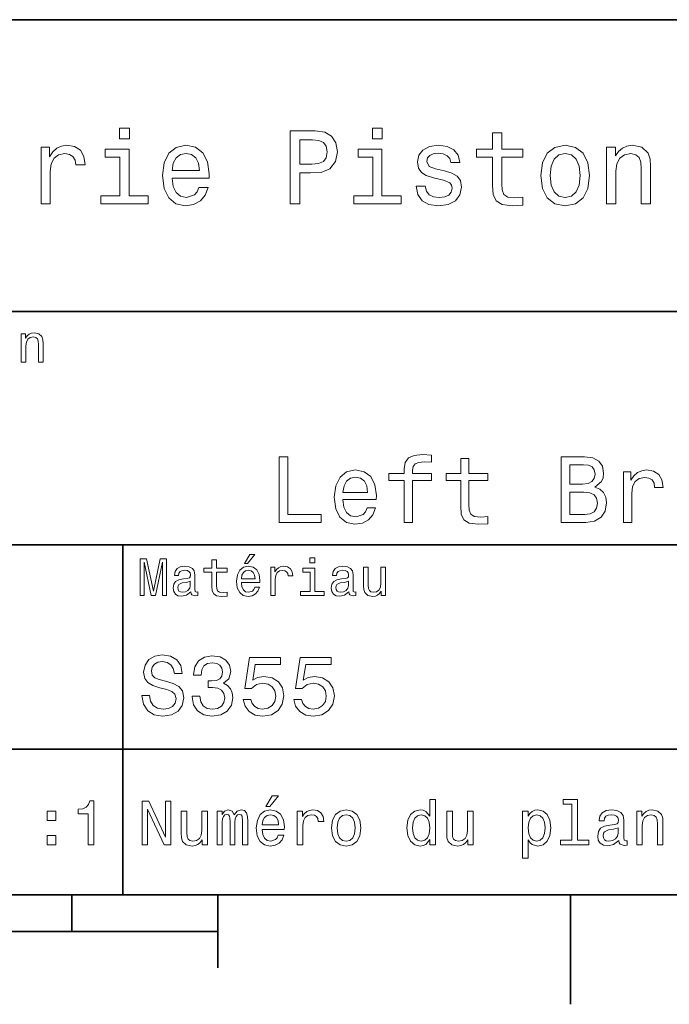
# Model space of a CAD drawing. Extents: x 0 to 297, y 0 to 210.
# Tile 5 of 7: x 185 to 229, y 2 to 70. Entities that reach past the tile are written whole.
import ezdxf

# ---------------------------------------------------------------- set-up
doc = ezdxf.new("R2010")
doc.units = 0

msp = doc.modelspace()

# ---------------------------------------------------------------- linework, layer by layer
at = {"color": 7, "lineweight": 35}
for p, q in [((97, 70), (287, 70)), ((162, 50), (287, 50)), ((162, 34), (287, 34)), ((162, 20), (287, 20)), ((10, 10), (287, 10)), ((97, 10), (287, 10)), ((98.5, 7.5), (198.5, 7.5))]:
    msp.add_line(p, q, dxfattribs=at)
at = {"color": 7, "lineweight": 35, "ltscale": 0.35}
msp.add_line((192, 20), (192, 34), dxfattribs=at)
at = {"color": 7, "lineweight": 35, "ltscale": 0.25}
msp.add_line((192, 10), (192, 20), dxfattribs=at)
at = {"color": 7, "lineweight": 35, "ltscale": 0.0625}
msp.add_line((188.5, 10), (188.5, 7.5), dxfattribs=at)
at = {"color": 7, "lineweight": 35, "ltscale": 0.125}
msp.add_line((198.5, 10), (198.5, 5), dxfattribs=at)
at = {"color": 7, "lineweight": 35, "ltscale": 0.1875}
msp.add_line((222.699997, 10), (222.699997, 2.5), dxfattribs=at)
at = {"color": 7, "lineweight": 13}
for points in [[(192.439484, 62.554031), (191.769455, 62.554031), (191.769455, 61.833572), (192.439484, 61.833572)], [(203.462524, 57.381123), (204.125351, 57.381123), (204.125351, 59.492073), (204.860229, 59.492073), (205.602295, 59.528095), (206.193085, 59.780258), (206.574921, 60.270172), (206.704605, 60.940201), (206.603745, 61.559795), (206.315552, 62.013687), (205.840057, 62.287464), (205.191635, 62.381123), (203.462524, 62.381123)], [(209.788177, 62.554031), (209.118149, 62.554031), (209.118149, 61.833572), (209.788177, 61.833572)], [(217.353027, 60.579971), (217.353027, 58.64193), (217.396255, 58.015129), (217.597992, 57.582851), (218.001434, 57.330688), (218.685883, 57.244236), (219.43515, 57.280258), (219.43515, 57.827808), (218.887604, 57.78458), (218.390488, 57.842216), (218.123917, 58.022331), (218.008652, 58.324928), (217.98703, 58.75), (217.98703, 60.579971), (219.43515, 60.579971), (219.43515, 61.120316), (217.98703, 61.120316), (217.98703, 62.251438), (217.353027, 62.251438), (217.353027, 61.120316), (216.257935, 61.120316), (216.257935, 60.579971)], [(205.01152, 61.76873), (205.443802, 61.725502), (205.760803, 61.588615), (205.94812, 61.336452), (206.01297, 60.940201), (205.940918, 60.522331), (205.746399, 60.270172), (205.414978, 60.140488), (204.96109, 60.104465), (204.125351, 60.104465), (204.125351, 61.76873)], [(186.380402, 57.381123), (187.014404, 57.381123), (187.014404, 59.592937), (187.079254, 60.12608), (187.273773, 60.507923), (187.590775, 60.738472), (188.015854, 60.817722), (188.332855, 60.767288), (188.570602, 60.623199), (188.714691, 60.378242), (188.765121, 60.046829), (189.406342, 60.046829), (189.319885, 60.630402), (189.082123, 61.048271), (188.685883, 61.30043), (188.145538, 61.386887), (187.778091, 61.32925), (187.46109, 61.185158), (187.180115, 60.940201), (186.956772, 60.608788), (186.956772, 61.25), (186.380402, 61.25)], [(192.417862, 57.914265), (192.417862, 61.120316), (190.789627, 61.120316), (190.789627, 60.579971), (191.783859, 60.579971), (191.783859, 57.914265), (190.48703, 57.914265), (190.48703, 57.381123), (193.729111, 57.381123), (193.729111, 57.914265)], [(195.37175, 59.131844), (197.907776, 59.131844), (197.914978, 59.427231), (197.799713, 60.255764), (197.482712, 60.875359), (196.978378, 61.25), (196.30835, 61.386887), (195.65274, 61.242794), (195.148407, 60.839336), (194.824203, 60.183716), (194.708923, 59.319164), (194.817001, 58.432995), (195.141205, 57.78458), (195.638321, 57.381123), (196.286743, 57.244236), (196.848694, 57.337894), (197.309799, 57.582851), (197.648407, 57.971901), (197.842941, 58.490631), (197.216141, 58.490631), (197.086456, 58.20245), (196.899139, 57.986309), (196.365997, 57.8134), (195.955322, 57.892651), (195.645538, 58.14481), (195.443802, 58.555473), (195.37175, 59.110229)], [(195.37175, 59.664986), (195.451004, 60.162102), (195.645538, 60.529537), (195.940918, 60.75288), (196.329971, 60.83213), (196.711807, 60.75288), (197.007202, 60.529537), (197.187317, 60.162102), (197.252167, 59.664986)], [(209.766571, 57.914265), (209.766571, 61.120316), (208.138321, 61.120316), (208.138321, 60.579971), (209.132568, 60.579971), (209.132568, 57.914265), (207.835724, 57.914265), (207.835724, 57.381123), (211.077805, 57.381123), (211.077805, 57.914265)], [(214.060516, 59.636166), (213.44812, 59.780258), (212.994232, 59.945965), (212.842941, 60.28458), (212.886169, 60.522331), (213.03746, 60.695244), (213.282425, 60.803314), (213.635437, 60.846542), (213.97406, 60.803314), (214.240631, 60.67363), (214.413544, 60.479107), (214.485596, 60.219738), (215.105194, 60.219738), (215.105194, 60.23415), (214.997116, 60.70245), (214.701721, 61.069885), (214.240631, 61.30043), (213.635437, 61.386887), (213.023056, 61.30043), (212.57637, 61.062679), (212.29538, 60.709652), (212.208939, 60.262966), (212.273773, 59.830688), (212.475494, 59.528095), (212.806915, 59.311958), (213.289627, 59.16066), (213.995682, 58.987751), (214.427948, 58.807636), (214.543228, 58.663544), (214.586456, 58.447407), (214.521606, 58.180836), (214.348694, 57.979107), (214.067719, 57.849422), (213.693085, 57.806194), (213.296829, 57.849422), (213.008636, 58.000721), (212.814117, 58.245674), (212.734863, 58.584293), (212.122482, 58.584293), (212.223343, 58.007923), (212.518738, 57.590057), (212.98703, 57.337894), (213.635437, 57.244236), (214.312683, 57.337894), (214.809799, 57.590057), (215.112396, 57.993515), (215.220459, 58.519451), (215.141205, 58.973343), (214.917862, 59.283138), (214.55043, 59.484871)], [(220.65274, 59.311958), (220.768005, 58.432995), (221.099426, 57.78458), (221.625366, 57.381123), (222.331421, 57.244236), (223.030258, 57.381123), (223.556198, 57.777374), (223.887604, 58.425793), (224.010086, 59.311958), (223.887604, 60.190922), (223.556198, 60.846542), (223.030258, 61.242794), (222.331421, 61.386887), (221.625366, 61.242794), (221.099426, 60.839336), (220.768005, 60.190922)], [(221.301147, 59.319164), (221.365997, 59.967579), (221.567719, 60.435879), (221.891937, 60.72406), (222.331421, 60.824928), (222.763687, 60.72406), (223.087891, 60.443081), (223.289627, 59.967579), (223.361679, 59.319164), (223.289627, 58.663544), (223.087891, 58.188038), (222.763687, 57.899853), (222.331421, 57.806194), (221.891937, 57.899853), (221.567719, 58.188038), (221.365997, 58.663544)], [(225.177246, 57.381123), (225.811249, 57.381123), (225.811249, 59.614552), (225.876083, 60.12608), (226.085022, 60.500717), (226.409225, 60.731266), (226.841507, 60.817722), (227.187317, 60.745674), (227.403458, 60.551151), (227.511536, 60.226944), (227.547546, 59.794666), (227.547546, 57.381123), (228.181564, 57.381123), (228.181564, 59.924351), (228.15274, 60.435879), (228.023056, 60.86095), (227.597992, 61.25), (226.935165, 61.386887), (226.567719, 61.336452), (226.257935, 61.199566), (225.991364, 60.969017), (225.782425, 60.659222), (225.782425, 61.25), (225.177246, 61.25)], [(185.024506, 46.530979), (185.341492, 46.530979), (185.341492, 47.647694), (185.373917, 47.903458), (185.478394, 48.090778), (185.640488, 48.206051), (185.856628, 48.249279), (186.029541, 48.213257), (186.137604, 48.115993), (186.19165, 47.953888), (186.209656, 47.737751), (186.209656, 46.530979), (186.526657, 46.530979), (186.526657, 47.802593), (186.512253, 48.058357), (186.447403, 48.270893), (186.234879, 48.465416), (185.903458, 48.533859), (185.719742, 48.508644), (185.56485, 48.440201), (185.431564, 48.324928), (185.327087, 48.170029), (185.327087, 48.465416), (185.024506, 48.465416)], [(202.714706, 35.530258), (205.606628, 35.530258), (205.606628, 36.074928), (203.311249, 36.074928), (203.311249, 40.030258), (202.714706, 40.030258)], [(211.286743, 38.409222), (211.286743, 35.530258), (211.857346, 35.530258), (211.857346, 38.409222), (213.154175, 38.409222), (213.154175, 38.895531), (211.857346, 38.895531), (211.857346, 39.109509), (211.90274, 39.368874), (212.05188, 39.543945), (212.304764, 39.647694), (212.667877, 39.6866), (213.154175, 39.66066), (213.154175, 40.153458), (212.538193, 40.185879), (211.980545, 40.127522), (211.591507, 39.95245), (211.358078, 39.647694), (211.286743, 39.213257), (211.286743, 38.895531), (210.242798, 38.895531), (210.242798, 38.409222)], [(215.164276, 38.409222), (215.164276, 36.664986), (215.203171, 36.100864), (215.384735, 35.711815), (215.747849, 35.484871), (216.363831, 35.407059), (217.038193, 35.43948), (217.038193, 35.932274), (216.545395, 35.893372), (216.097992, 35.945244), (215.858078, 36.107349), (215.754333, 36.379681), (215.734879, 36.762245), (215.734879, 38.409222), (217.038193, 38.409222), (217.038193, 38.895531), (215.734879, 38.895531), (215.734879, 39.913544), (215.164276, 39.913544), (215.164276, 38.895531), (214.17868, 38.895531), (214.17868, 38.409222)], [(224.358795, 37.961815), (224.812683, 38.337894), (224.929398, 38.590778), (224.968307, 38.902016), (224.884003, 39.388329), (224.631134, 39.738472), (224.222626, 39.95245), (223.652023, 40.030258), (222.05043, 40.030258), (222.05043, 35.530258), (223.742798, 35.530258), (224.345825, 35.621037), (224.793228, 35.886887), (225.072052, 36.308357), (225.169312, 36.87896), (225.110962, 37.261528), (224.955338, 37.57925), (224.702454, 37.812679)], [(223.528824, 38.162823), (222.646973, 38.162823), (222.646973, 39.492073), (223.580688, 39.492073), (223.930847, 39.453171), (224.177246, 39.336452), (224.32637, 39.135445), (224.37825, 38.837173), (224.319885, 38.538902), (224.164276, 38.331409), (223.898422, 38.201729)], [(207.091507, 37.105907), (209.373917, 37.105907), (209.380402, 37.371758), (209.276657, 38.117435), (208.991364, 38.675072), (208.53746, 39.012245), (207.934448, 39.135445), (207.344391, 39.005764), (206.890488, 38.642651), (206.598709, 38.052593), (206.494965, 37.274494), (206.592224, 36.476944), (206.884003, 35.893372), (207.331421, 35.530258), (207.914993, 35.407059), (208.420746, 35.491352), (208.835739, 35.711815), (209.140488, 36.061958), (209.315567, 36.528816), (208.75145, 36.528816), (208.634735, 36.269451), (208.466141, 36.074928), (207.986313, 35.919308), (207.616714, 35.990631), (207.337906, 36.217579), (207.156342, 36.587173), (207.091507, 37.086452)], [(207.091507, 37.585735), (207.162827, 38.033138), (207.337906, 38.363831), (207.603745, 38.564842), (207.953888, 38.636166), (208.297546, 38.564842), (208.5634, 38.363831), (208.72551, 38.033138), (208.783859, 37.585735)], [(226.323486, 35.530258), (226.894104, 35.530258), (226.894104, 37.520893), (226.952454, 38.000721), (227.127533, 38.344379), (227.412827, 38.551872), (227.795395, 38.623199), (228.080688, 38.577808), (228.294678, 38.448124), (228.424347, 38.227665), (228.469742, 37.929394), (229.046829, 37.929394), (228.969025, 38.454609), (228.755051, 38.830692), (228.398422, 39.057636), (227.912109, 39.135445), (227.581421, 39.083572), (227.296112, 38.953888), (227.043228, 38.733429), (226.842224, 38.435158), (226.842224, 39.012245), (226.323486, 39.012245)], [(223.671478, 36.068443), (222.646973, 36.068443), (222.646973, 37.618156), (223.613113, 37.618156), (224.021622, 37.572765), (224.3134, 37.4366), (224.48848, 37.203171), (224.546829, 36.865993), (224.48848, 36.509365), (224.32637, 36.262966), (224.054047, 36.113831)], [(200.341492, 32.728386), (200.554031, 32.728386), (201.054749, 33.340778), (200.701736, 33.340778)], [(205.161377, 33.117435), (204.82637, 33.117435), (204.82637, 32.757202), (205.161377, 32.757202)], [(193.183716, 30.530979), (193.46109, 30.530979), (193.46109, 32.80043), (193.929398, 30.530979), (194.239197, 30.530979), (194.703888, 32.80043), (194.703888, 30.530979), (194.984863, 30.530979), (194.984863, 33.030979), (194.545395, 33.030979), (194.08429, 30.826368), (193.626801, 33.030979), (193.183716, 33.030979)], [(196.656342, 30.78314), (196.656342, 30.772333), (196.674347, 30.649855), (196.728394, 30.5634), (196.955338, 30.494957), (197.131851, 30.523775), (197.131851, 30.768732), (197.056198, 30.757925), (196.955338, 30.804754), (196.937317, 30.948847), (196.937317, 31.950287), (196.894089, 32.206051), (196.768005, 32.386166), (196.548264, 32.494236), (196.23848, 32.533859), (195.935883, 32.490635), (195.71254, 32.368156), (195.572052, 32.177231), (195.525223, 31.925072), (195.525223, 31.903458), (195.809799, 31.903458), (195.835022, 32.054756), (195.914261, 32.162823), (196.043945, 32.227665), (196.227661, 32.25288), (196.404175, 32.234871), (196.530258, 32.180836), (196.605911, 32.087173), (196.631119, 31.957493), (196.616714, 31.806194), (196.559082, 31.730547), (196.414978, 31.694523), (196.144806, 31.665705), (195.835022, 31.600864), (195.61528, 31.48559), (195.485596, 31.305475), (195.445969, 31.038904), (195.481995, 30.801151), (195.593658, 30.62464), (195.773773, 30.512968), (196.022339, 30.473343), (196.357346, 30.54899)], [(198.100861, 32.130402), (198.100861, 31.161383), (198.122482, 30.847982), (198.223343, 30.631844), (198.425079, 30.505762), (198.767288, 30.462536), (199.141937, 30.480547), (199.141937, 30.754322), (198.868149, 30.732708), (198.619598, 30.761526), (198.486313, 30.851583), (198.42868, 31.002882), (198.417862, 31.215418), (198.417862, 32.130402), (199.141937, 32.130402), (199.141937, 32.400574), (198.417862, 32.400574), (198.417862, 32.966137), (198.100861, 32.966137), (198.100861, 32.400574), (197.553314, 32.400574), (197.553314, 32.130402)], [(200.121765, 31.40634), (201.389771, 31.40634), (201.393372, 31.554033), (201.335739, 31.9683), (201.177231, 32.278099), (200.925079, 32.465416), (200.590057, 32.533859), (200.262253, 32.461815), (200.010086, 32.260086), (199.847977, 31.932276), (199.790344, 31.5), (199.844376, 31.056915), (200.006485, 30.732708), (200.255051, 30.530979), (200.579254, 30.462536), (200.860229, 30.509365), (201.090775, 30.631844), (201.260086, 30.826368), (201.357346, 31.085733), (201.043945, 31.085733), (200.979111, 30.941643), (200.885452, 30.833572), (200.618881, 30.747118), (200.413544, 30.786743), (200.258652, 30.912823), (200.157776, 31.118155), (200.121765, 31.395533)], [(202.131851, 30.530979), (202.448853, 30.530979), (202.448853, 31.636887), (202.481262, 31.903458), (202.578537, 32.094379), (202.73703, 32.209652), (202.94957, 32.249279), (203.108063, 32.224064), (203.226944, 32.152016), (203.298996, 32.029537), (203.324203, 31.863832), (203.644806, 31.863832), (203.601593, 32.155621), (203.482712, 32.364552), (203.284576, 32.490635), (203.014404, 32.533859), (202.830688, 32.505043), (202.672195, 32.432995), (202.531708, 32.310516), (202.420029, 32.144814), (202.420029, 32.465416), (202.131851, 32.465416)], [(205.150574, 30.79755), (205.150574, 32.400574), (204.336456, 32.400574), (204.336456, 32.130402), (204.833572, 32.130402), (204.833572, 30.79755), (204.185165, 30.79755), (204.185165, 30.530979), (205.806198, 30.530979), (205.806198, 30.79755)], [(207.499283, 30.78314), (207.499283, 30.772333), (207.517288, 30.649855), (207.57132, 30.5634), (207.798264, 30.494957), (207.974777, 30.523775), (207.974777, 30.768732), (207.899139, 30.757925), (207.798264, 30.804754), (207.780258, 30.948847), (207.780258, 31.950287), (207.73703, 32.206051), (207.610947, 32.386166), (207.391205, 32.494236), (207.081406, 32.533859), (206.778824, 32.490635), (206.555481, 32.368156), (206.414978, 32.177231), (206.368149, 31.925072), (206.368149, 31.903458), (206.65274, 31.903458), (206.677948, 32.054756), (206.757202, 32.162823), (206.886887, 32.227665), (207.070602, 32.25288), (207.247116, 32.234871), (207.373199, 32.180836), (207.448853, 32.087173), (207.47406, 31.957493), (207.459656, 31.806194), (207.402023, 31.730547), (207.257919, 31.694523), (206.987747, 31.665705), (206.677948, 31.600864), (206.458206, 31.48559), (206.328537, 31.305475), (206.28891, 31.038904), (206.324921, 30.801151), (206.4366, 30.62464), (206.616714, 30.512968), (206.86528, 30.473343), (207.200287, 30.54899)], [(210.010086, 32.465416), (209.693085, 32.465416), (209.693085, 31.348703), (209.657059, 31.089336), (209.552597, 30.902016), (209.390488, 30.786743), (209.177948, 30.750719), (209.008636, 30.779539), (208.900574, 30.865993), (208.83934, 31.013687), (208.824921, 31.222622), (208.824921, 32.465416), (208.507919, 32.465416), (208.507919, 31.193804), (208.518738, 30.93804), (208.587173, 30.725504), (208.796112, 30.530979), (209.131119, 30.462536), (209.311234, 30.487751), (209.466141, 30.552593), (209.599426, 30.664265), (209.707489, 30.826368), (209.707489, 30.530979), (210.010086, 30.530979)], [(200.121765, 31.672911), (200.161377, 31.921469), (200.258652, 32.105186), (200.406342, 32.216858), (200.600861, 32.256485), (200.791794, 32.216858), (200.939484, 32.105186), (201.029541, 31.921469), (201.061966, 31.672911)], [(196.620316, 31.208212), (196.577087, 31.020893), (196.461823, 30.876801), (196.28891, 30.78314), (196.07637, 30.750719), (195.939484, 30.768732), (195.842224, 30.826368), (195.780975, 30.927233), (195.76297, 31.067722), (195.777374, 31.193804), (195.835022, 31.283861), (196.065567, 31.384726), (196.357346, 31.427954), (196.620316, 31.514408)], [(207.463257, 31.208212), (207.420029, 31.020893), (207.304749, 30.876801), (207.131851, 30.78314), (206.919312, 30.750719), (206.782425, 30.768732), (206.68515, 30.826368), (206.623917, 30.927233), (206.605911, 31.067722), (206.620316, 31.193804), (206.677948, 31.283861), (206.908508, 31.384726), (207.200287, 31.427954), (207.463257, 31.514408)], [(193.824203, 23.680117), (193.299713, 23.680117), (193.414978, 23.069164), (193.703171, 22.619596), (194.146973, 22.348703), (194.746399, 22.250721), (195.340057, 22.342941), (195.783859, 22.596542), (196.066284, 22.994238), (196.170029, 23.518732), (196.083572, 23.991356), (195.841492, 24.296831), (195.44957, 24.49856), (194.925079, 24.648417), (194.47551, 24.757925), (194.181549, 24.884727), (194.014404, 25.069164), (193.96254, 25.357349), (194.014404, 25.616714), (194.164261, 25.812681), (194.394806, 25.945246), (194.711823, 25.991356), (195.034576, 25.933718), (195.288177, 25.778099), (195.455338, 25.518732), (195.536026, 25.167149), (196.060516, 25.167149), (196.060516, 25.178675), (195.968292, 25.720463), (195.697403, 26.12392), (195.270889, 26.377522), (194.694519, 26.463978), (194.175797, 26.377522), (193.772339, 26.135448), (193.51297, 25.760807), (193.420746, 25.276657), (193.495682, 24.844381), (193.714691, 24.550434), (194.060516, 24.354467), (194.533142, 24.204613), (195, 24.072046), (195.351578, 23.945246), (195.564835, 23.760807), (195.639771, 23.461096), (195.570602, 23.155621), (195.391937, 22.925074), (195.121033, 22.780981), (194.769455, 22.734871), (194.377518, 22.798271), (194.077805, 22.98271), (193.887604, 23.282421)], [(196.752167, 23.616716), (196.752167, 23.57637), (196.844376, 23.023056), (197.11528, 22.60807), (197.541794, 22.342941), (198.106628, 22.244957), (198.706055, 22.342941), (199.155624, 22.596542), (199.443802, 23), (199.547546, 23.518732), (199.501434, 23.858791), (199.374634, 24.135448), (199.167145, 24.348703), (198.890488, 24.504324), (199.265137, 24.815563), (199.39769, 25.311239), (199.311234, 25.760807), (199.0634, 26.100864), (198.659943, 26.314121), (198.106628, 26.38905), (197.587891, 26.296831), (197.190201, 26.043228), (196.930832, 25.639771), (196.844376, 25.103746), (196.844376, 25.063402), (197.357346, 25.063402), (197.403458, 25.432278), (197.553314, 25.697407), (197.795395, 25.858791), (198.135452, 25.916428), (198.435165, 25.870317), (198.654175, 25.749281), (198.786743, 25.553314), (198.838623, 25.288185), (198.786743, 25.005764), (198.648422, 24.815563), (198.406342, 24.700289), (198.077805, 24.665707), (197.853027, 24.671471), (197.853027, 24.216139), (198.135452, 24.227667), (198.498566, 24.175793), (198.769455, 24.037464), (198.930832, 23.812681), (198.98848, 23.518732), (198.925079, 23.184439), (198.757919, 22.9366), (198.492798, 22.780981), (198.141205, 22.729107), (197.778091, 22.786745), (197.51297, 22.959656), (197.345825, 23.236313), (197.282425, 23.616716)], [(200.244965, 23.40346), (200.371765, 22.930836), (200.654175, 22.56196), (201.069168, 22.331413), (201.599426, 22.244957), (202.181549, 22.348703), (202.636887, 22.631124), (202.925079, 23.080692), (203.034576, 23.657061), (202.9366, 24.193085), (202.659943, 24.613834), (202.227661, 24.884727), (201.668594, 24.98271), (201.236313, 24.913546), (200.902023, 24.723343), (201.0634, 25.801153), (202.815567, 25.801153), (202.815567, 26.273777), (200.677231, 26.273777), (200.360229, 24.152739), (200.82132, 24.152739), (201.155624, 24.423632), (201.582138, 24.521614), (201.951004, 24.458214), (202.233429, 24.273777), (202.412109, 23.991356), (202.47551, 23.628242), (202.412109, 23.265131), (202.227661, 22.98271), (201.945251, 22.804035), (201.582138, 22.740635), (201.276657, 22.780981), (201.040344, 22.913546), (200.867432, 23.121038), (200.780975, 23.40346)], [(203.714691, 23.40346), (203.841492, 22.930836), (204.123917, 22.56196), (204.53891, 22.331413), (205.069168, 22.244957), (205.651291, 22.348703), (206.106628, 22.631124), (206.394806, 23.080692), (206.504318, 23.657061), (206.406342, 24.193085), (206.129684, 24.613834), (205.697403, 24.884727), (205.138336, 24.98271), (204.706055, 24.913546), (204.371765, 24.723343), (204.533142, 25.801153), (206.285309, 25.801153), (206.285309, 26.273777), (204.146973, 26.273777), (203.829971, 24.152739), (204.291061, 24.152739), (204.625366, 24.423632), (205.05188, 24.521614), (205.420746, 24.458214), (205.703171, 24.273777), (205.881851, 23.991356), (205.945251, 23.628242), (205.881851, 23.265131), (205.697403, 22.98271), (205.414978, 22.804035), (205.05188, 22.740635), (204.746399, 22.780981), (204.510086, 22.913546), (204.337173, 23.121038), (204.250717, 23.40346)], [(189.621033, 13.428675), (190.014404, 13.428675), (190.014404, 16.450289), (189.720459, 16.450289), (189.642639, 16.1866), (189.48703, 16.009367), (189.249268, 15.905621), (188.920746, 15.871038), (188.920746, 15.564121), (189.621033, 15.564121)], [(193.315567, 13.428675), (193.674347, 13.428675), (193.674347, 15.888329), (194.824203, 13.428675), (195.286743, 13.428675), (195.286743, 16.428675), (194.92363, 16.428675), (194.92363, 13.969021), (193.786743, 16.428675), (193.315567, 16.428675)], [(201.809799, 16.065563), (202.06485, 16.065563), (202.66571, 16.800432), (202.242081, 16.800432)], [(213.048996, 13.787464), (213.048996, 13.428675), (213.429398, 13.428675), (213.429398, 16.532421), (213.053314, 16.532421), (213.053314, 15.395534), (212.763687, 15.724064), (212.586456, 15.801874), (212.383286, 15.832133), (212.015854, 15.745678), (211.730545, 15.503603), (211.544662, 15.114553), (211.479828, 14.591499), (211.544662, 14.068444), (211.730545, 13.675073), (212.015854, 13.428675), (212.383286, 13.346542), (212.586456, 13.376801), (212.768005, 13.454611)], [(222.788193, 16.212536), (222.788193, 13.748559), (222.005768, 13.748559), (222.005768, 13.428675), (223.946686, 13.428675), (223.946686, 13.748559), (223.168594, 13.748559), (223.168594, 16.532421), (222.19165, 16.532421), (222.19165, 16.212536)], [(186.798264, 15.105908), (187.394806, 15.105908), (187.394806, 15.75), (186.798264, 15.75)], [(197.798279, 15.75), (197.417862, 15.75), (197.417862, 14.409943), (197.374634, 14.098703), (197.249283, 13.873919), (197.054749, 13.735591), (196.799713, 13.692364), (196.596542, 13.726946), (196.466858, 13.830692), (196.393372, 14.007925), (196.376083, 14.258646), (196.376083, 15.75), (195.995682, 15.75), (195.995682, 14.224064), (196.008652, 13.917148), (196.090775, 13.662104), (196.341492, 13.428675), (196.743515, 13.346542), (196.959656, 13.376801), (197.145538, 13.454611), (197.305481, 13.588617), (197.435165, 13.783141), (197.435165, 13.428675), (197.798279, 13.428675)], [(198.459656, 13.428675), (198.809799, 13.428675), (198.809799, 14.980548), (198.831406, 15.213978), (198.896255, 15.382565), (198.995682, 15.481989), (199.125366, 15.520894), (199.229111, 15.486312), (199.298279, 15.399857), (199.332855, 15.252882), (199.345825, 15.058358), (199.345825, 13.428675), (199.674347, 13.428675), (199.674347, 14.980548), (199.695969, 15.209655), (199.760803, 15.378242), (199.864548, 15.481989), (199.994232, 15.520894), (200.097977, 15.486312), (200.167145, 15.399857), (200.210373, 15.058358), (200.210373, 13.428675), (200.560516, 13.428675), (200.560516, 15.032421), (200.53891, 15.365274), (200.469742, 15.620317), (200.331406, 15.775937), (200.106628, 15.832133), (199.842941, 15.745678), (199.639771, 15.494957), (199.479828, 15.741355), (199.211823, 15.832133), (198.965424, 15.745678), (198.796829, 15.503603), (198.796829, 15.75), (198.459656, 15.75)], [(201.546112, 14.479107), (203.067719, 14.479107), (203.072052, 14.656341), (203.002884, 15.153459), (202.812683, 15.525217), (202.510086, 15.75), (202.108063, 15.832133), (201.714691, 15.745678), (201.412109, 15.503603), (201.217575, 15.110231), (201.148422, 14.591499), (201.213257, 14.059798), (201.407776, 13.67075), (201.706055, 13.428675), (202.095108, 13.346542), (202.432281, 13.402739), (202.708939, 13.549712), (202.912109, 13.783141), (203.028824, 14.09438), (202.65274, 14.09438), (202.574936, 13.92147), (202.46254, 13.791787), (202.142654, 13.688041), (201.896255, 13.735591), (201.710373, 13.886888), (201.58934, 14.133286), (201.546112, 14.466139)], [(203.958221, 13.428675), (204.338623, 13.428675), (204.338623, 14.755764), (204.377518, 15.075649), (204.494232, 15.304755), (204.684433, 15.443084), (204.939484, 15.490635), (205.129684, 15.460375), (205.272339, 15.373919), (205.358795, 15.226946), (205.389053, 15.028098), (205.773773, 15.028098), (205.721909, 15.378242), (205.579254, 15.628963), (205.341492, 15.78026), (205.017288, 15.832133), (204.796829, 15.797551), (204.606628, 15.711096), (204.438034, 15.564121), (204.304031, 15.365274), (204.304031, 15.75), (203.958221, 15.75)], [(206.305481, 14.587176), (206.374634, 14.059798), (206.573486, 13.67075), (206.889053, 13.428675), (207.312683, 13.346542), (207.731995, 13.428675), (208.047546, 13.666427), (208.246399, 14.055476), (208.319885, 14.587176), (208.246399, 15.114553), (208.047546, 15.507925), (207.731995, 15.745678), (207.312683, 15.832133), (206.889053, 15.745678), (206.573486, 15.503603), (206.374634, 15.114553)], [(216.014404, 15.75), (215.634003, 15.75), (215.634003, 14.409943), (215.590775, 14.098703), (215.465424, 13.873919), (215.270889, 13.735591), (215.015854, 13.692364), (214.812683, 13.726946), (214.682999, 13.830692), (214.609512, 14.007925), (214.592224, 14.258646), (214.592224, 15.75), (214.211823, 15.75), (214.211823, 14.224064), (214.224792, 13.917148), (214.306915, 13.662104), (214.557632, 13.428675), (214.959656, 13.346542), (215.175797, 13.376801), (215.361679, 13.454611), (215.521622, 13.588617), (215.651306, 13.783141), (215.651306, 13.428675), (216.014404, 13.428675)], [(219.788193, 15.391211), (219.788193, 15.75), (219.407776, 15.75), (219.407776, 12.529539), (219.788193, 12.529539), (219.788193, 13.783141), (219.922195, 13.579971), (220.073486, 13.445966), (220.453888, 13.346542), (220.817001, 13.428675), (221.10231, 13.675073), (221.288193, 14.064121), (221.357346, 14.591499), (221.288193, 15.114553), (221.10231, 15.503603), (220.817001, 15.745678), (220.453888, 15.832133), (220.246399, 15.806196), (220.069168, 15.724064), (219.917877, 15.585735)], [(226.01297, 13.731268), (226.01297, 13.7183), (226.034592, 13.571326), (226.099426, 13.46758), (226.371765, 13.385448), (226.583588, 13.42003), (226.583588, 13.713977), (226.492798, 13.701009), (226.371765, 13.757205), (226.350159, 13.930116), (226.350159, 15.131845), (226.298279, 15.438761), (226.146973, 15.6549), (225.883286, 15.784582), (225.511536, 15.832133), (225.148422, 15.78026), (224.880402, 15.633286), (224.711823, 15.404179), (224.655624, 15.101585), (224.655624, 15.075649), (224.997131, 15.075649), (225.027374, 15.257205), (225.122482, 15.386889), (225.278107, 15.464698), (225.498566, 15.494957), (225.710388, 15.473343), (225.861679, 15.408502), (225.952454, 15.29611), (225.982712, 15.140491), (225.965424, 14.958934), (225.896255, 14.868156), (225.723343, 14.824928), (225.399139, 14.790346), (225.027374, 14.712537), (224.763687, 14.574208), (224.608078, 14.358069), (224.560516, 14.038185), (224.60376, 13.752882), (224.737762, 13.541066), (224.953888, 13.407061), (225.252167, 13.35951), (225.654175, 13.450289)], [(227.236313, 13.428675), (227.616714, 13.428675), (227.616714, 14.768732), (227.655624, 15.075649), (227.780975, 15.300432), (227.97551, 15.438761), (228.234879, 15.490635), (228.442368, 15.447407), (228.572052, 15.330692), (228.636887, 15.136168), (228.658508, 14.876801), (228.658508, 13.428675), (229.03891, 13.428675), (229.03891, 14.954612), (229.021622, 15.261528), (228.943817, 15.516571), (228.688766, 15.75), (228.291077, 15.832133), (228.070618, 15.801874), (227.884735, 15.719741), (227.724792, 15.581412), (227.599426, 15.395534), (227.599426, 15.75), (227.236313, 15.75)], [(201.546112, 14.798992), (201.593658, 15.097262), (201.710373, 15.317724), (201.887604, 15.45173), (202.121033, 15.49928), (202.350143, 15.45173), (202.527374, 15.317724), (202.635452, 15.097262), (202.674347, 14.798992)], [(206.694519, 14.591499), (206.733429, 14.980548), (206.854462, 15.261528), (207.048996, 15.434439), (207.312683, 15.494957), (207.572052, 15.434439), (207.766571, 15.26585), (207.887604, 14.980548), (207.930832, 14.591499), (207.887604, 14.198127), (207.766571, 13.912825), (207.572052, 13.739914), (207.312683, 13.683718), (207.048996, 13.739914), (206.854462, 13.912825), (206.733429, 14.198127)], [(212.44812, 15.490635), (212.698853, 15.430116), (212.889053, 15.261528), (213.001434, 14.980548), (213.044678, 14.591499), (213.001434, 14.198127), (212.889053, 13.917148), (212.698853, 13.744237), (212.44812, 13.688041), (212.210373, 13.744237), (212.028824, 13.917148), (211.907776, 14.20245), (211.868881, 14.591499), (211.907776, 14.976225), (212.028824, 15.257205), (212.210373, 15.430116)], [(220.389053, 13.688041), (220.134003, 13.744237), (219.948135, 13.917148), (219.831421, 14.198127), (219.792511, 14.591499), (219.831421, 14.980548), (219.948135, 15.261528), (220.134003, 15.430116), (220.389053, 15.490635), (220.622482, 15.430116), (220.808365, 15.257205), (220.925079, 14.976225), (220.968307, 14.591499), (220.925079, 14.20245), (220.808365, 13.917148), (220.622482, 13.744237)], [(225.969742, 14.241355), (225.917877, 14.016571), (225.779541, 13.84366), (225.572052, 13.731268), (225.317017, 13.692364), (225.15274, 13.713977), (225.036026, 13.783141), (224.96254, 13.904179), (224.940933, 14.072767), (224.958221, 14.224064), (225.027374, 14.332133), (225.304047, 14.453171), (225.654175, 14.505044), (225.969742, 14.60879)], [(186.798264, 13.428675), (187.394806, 13.428675), (187.394806, 14.072767), (186.798264, 14.072767)]]:
    msp.add_lwpolyline(points, close=True, dxfattribs=at)

doc.saveas('drawing.dxf')
